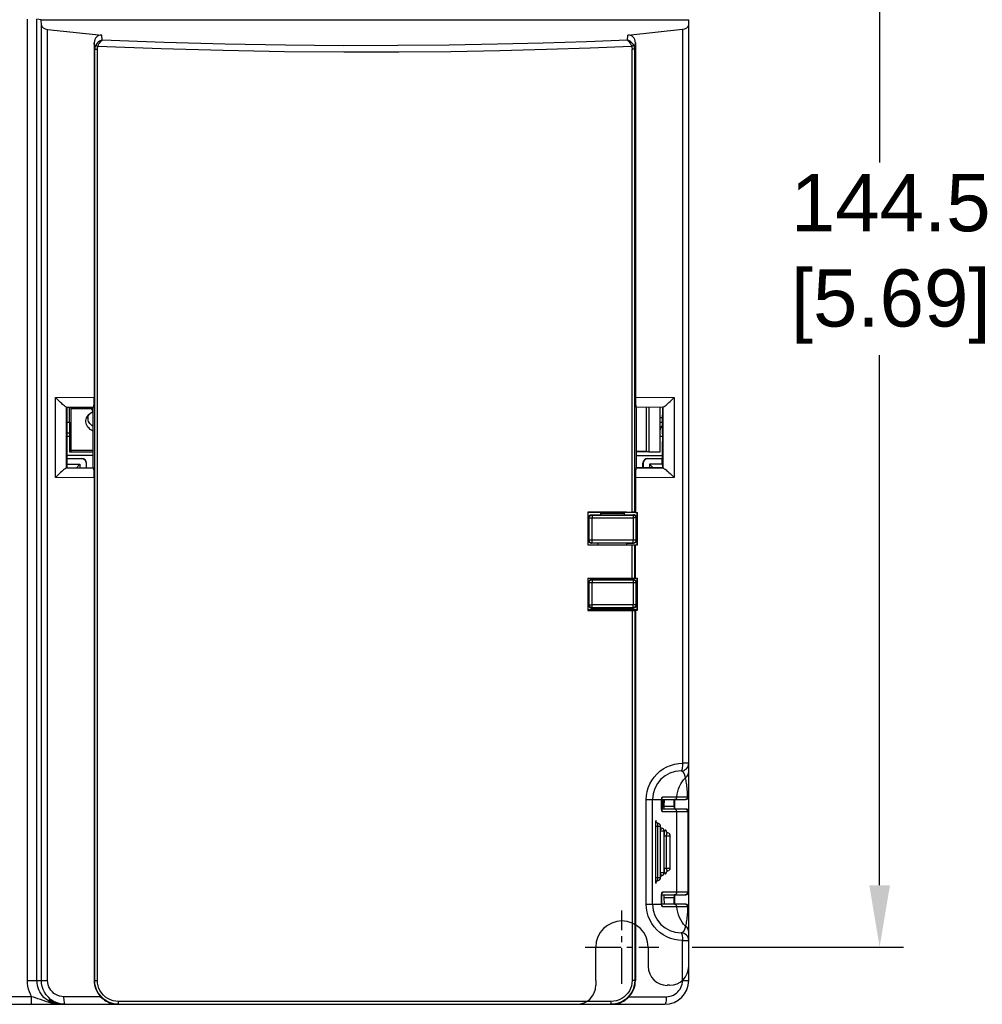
# Model space of a CAD drawing. Header units: inches. Extents: x 0 to 864, y 0 to 559.
# Tile 12 of 23: x 314 to 415, y 307 to 411. Entities that reach past the tile are written whole.
import ezdxf

# ---------------------------------------------------------------- set-up
doc = ezdxf.new("R2010")
doc.units = ezdxf.units.IN
doc.header["$LTSCALE"] = 10
doc.header["$MEASUREMENT"] = 0
doc.linetypes.add('CENTER2', pattern=[1.125, 0.75, -0.125, 0.125, -0.125])
doc.layers.add('CENTERLINE', color=40, linetype='CENTER2')
doc.layers.add('DIMENSIONS', color=140, linetype='Continuous')
doc.styles.add('TEXTSTYLE_1', font='arial.ttf')
doc.dimstyles.get("Standard").update_dxf_attribs({"dimtxt": 6, "dimasz": 6.5, "dimexe": 2.5, "dimexo": 3.5, "dimgap": 1.25, "dimtad": 0, "dimtih": 1, "dimtoh": 1, "dimdec": 1, "dimzin": 0, "dimdsep": 46, "dimtxsty": 'Standard', "dimcen": 0, "dimadec": 0, "dimazin": 0, "dimtfac": 1, "dimtdec": 1, "dimtofl": 0, "dimtmove": 0, "dimatfit": 3, "dimfxl": 0, "dimtolj": 1, "dimtzin": 0, "dimarcsym": 0})

# ---------------------------------------------------------------- blocks, each defined once
blk = doc.blocks.new('*D56')
at = {"layer": 'DEFPOINTS', "color": 0}
for p in [(381.13, 457.76), (381.13, 313.26), (404.32, 313.26)]:
    blk.add_point(p, dxfattribs=at)
at = {"layer": 'DIMENSIONS', "color": 0, "lineweight": -2}
for p, q in [((384.63, 457.76), (406.82, 457.76)), ((404.32, 451.26), (404.32, 395.62)), ((404.32, 319.76), (404.32, 375.4)), ((384.63, 313.26), (406.82, 313.26))]:
    blk.add_line(p, q, dxfattribs=at)
at = {"layer": 'DIMENSIONS', "color": 0}
for points in [[(403.24, 451.26), (405.41, 451.26), (404.32, 457.76)], [(403.24, 319.76), (405.41, 319.76), (404.32, 313.26)]]:
    blk.add_solid(points, dxfattribs=at)
at = {"layer": 'DIMENSIONS', "color": 0, "insert": (404.32, 385.51), "char_height": 6, "attachment_point": 5, "style": 'TEXTSTYLE_1'}
blk.add_mtext('\\A1; 144.5\\P [5.69]', dxfattribs=at)

msp = doc.modelspace()

# ---------------------------------------------------------------- linework, layer by layer
for p, q in [((314.87, 309.76), (314.87, 410.68)), ((315.87, 309.76), (315.87, 410.67)), ((316.3, 410.63), (315.87, 410.67)), ((316.34, 410.05), (316.3, 410.63)), ((316.3, 410.63), (384.28, 410.63)), ((384.28, 332.56), (384.28, 410.63)), ((316.34, 309.76), (316.34, 410.05)), ((316.99, 309.76), (316.99, 409.61)), ((316.99, 409.61), (322.67, 409.02)), ((377.9, 409.02), (383.63, 409.62)), ((383.63, 409.62), (383.63, 332.56)), ((322.72, 408.49), (322.67, 409.02)), ((377.85, 408.49), (377.9, 409.02)), ((321.88, 408.2), (321.88, 370.99)), ((321.94, 407.55), (321.88, 408.2)), ((321.94, 309.76), (321.94, 407.55)), ((321.94, 407.55), (322.22, 407.55)), ((322.22, 309.76), (322.22, 407.55)), ((378.63, 407.55), (378.35, 407.55)), ((378.35, 358.91), (378.35, 407.55)), ((378.63, 407.55), (378.69, 408.2)), ((378.63, 358.91), (378.63, 407.55)), ((378.69, 408.2), (378.69, 370.99)), ((317.81, 370.95), (321.88, 370.99)), ((317.81, 362.57), (317.81, 370.95)), ((378.69, 370.99), (382.76, 370.95)), ((382.76, 370.95), (382.76, 362.57)), ((318.96, 369.96), (321.83, 369.99)), ((318.99, 363.57), (318.99, 369.95)), ((318.99, 369.95), (319.02, 369.91)), ((319.02, 369.91), (321.78, 369.94)), ((319.03, 369.91), (319.02, 369.91)), ((319.02, 369.11), (319.02, 367.16)), ((319.03, 369.11), (319.02, 369.11)), ((319.03, 369.11), (319.03, 369.91)), ((319.28, 368.36), (319.28, 369.92)), ((319.48, 365.26), (319.48, 369.92)), ((319.48, 369.81), (321.61, 369.81)), ((321.3, 369.06), (321.37, 369.18)), ((321.32, 369.17), (321.36, 369.2)), ((321.37, 369.18), (321.42, 369.26)), ((321.78, 369.52), (321.61, 369.81)), ((321.78, 369.94), (321.83, 369.99)), ((321.78, 363.57), (321.78, 369.94)), ((378.74, 369.99), (381.6, 369.96)), ((378.78, 369.94), (378.74, 369.99)), ((381.54, 369.91), (378.78, 369.94)), ((378.78, 369.94), (378.78, 363.57)), ((379.83, 369.93), (379.83, 365.31)), ((380.08, 369.93), (380.08, 365.26)), ((381.28, 368.36), (381.28, 369.92)), ((381.53, 369.91), (381.54, 369.91)), ((381.53, 369.91), (381.53, 369.11)), ((381.53, 369.11), (381.54, 369.11)), ((381.58, 369.95), (381.54, 369.92)), ((381.54, 367.16), (381.54, 369.11)), ((381.58, 369.95), (381.58, 363.57)), ((319.02, 368.36), (319.28, 368.36)), ((319.28, 368.36), (319.28, 365.26)), ((381.28, 368.86), (381.54, 368.86)), ((381.28, 368.36), (381.54, 368.36)), ((381.28, 365.26), (381.28, 368.36)), ((319.02, 367.26), (319.28, 367.26)), ((319.03, 367.16), (319.02, 367.16)), ((319.03, 366.36), (319.03, 367.16)), ((381.53, 367.16), (381.54, 367.16)), ((381.53, 367.16), (381.53, 366.36)), ((319.02, 366.36), (319.02, 364.41)), ((319.03, 366.36), (319.02, 366.36)), ((319.28, 366.86), (319.03, 366.86)), ((381.53, 366.86), (381.28, 366.86)), ((381.53, 366.36), (381.54, 366.36)), ((381.54, 364.41), (381.54, 366.36)), ((319.28, 365.26), (321.78, 365.26)), ((321.78, 365.41), (319.48, 365.41)), ((379.83, 365.31), (378.78, 365.31)), ((380.08, 365.26), (378.78, 365.26)), ((380.08, 365.26), (381.28, 365.26)), ((321.78, 364.86), (319.02, 364.86)), ((319.02, 364.56), (320.58, 364.56)), ((320.58, 364.54), (319.02, 364.54)), ((319.03, 364.41), (319.02, 364.41)), ((319.03, 363.61), (319.03, 364.41)), ((319.03, 363.97), (320.38, 363.97)), ((320.01, 363.59), (320.38, 363.97)), ((320.38, 363.97), (320.38, 363.59)), ((321.06, 363.58), (321.06, 364.06)), ((321.08, 363.58), (321.08, 364.06)), ((378.78, 364.86), (381.54, 364.86)), ((379.51, 364.06), (379.48, 364.06)), ((379.48, 363.58), (379.48, 364.06)), ((379.51, 364.06), (379.51, 363.58)), ((379.98, 364.56), (381.54, 364.56)), ((379.98, 364.54), (379.98, 364.56)), ((381.48, 364.54), (379.98, 364.54)), ((381.48, 363.97), (380.18, 363.97)), ((380.55, 363.59), (380.18, 363.97)), ((380.18, 363.97), (380.18, 363.59)), ((381.48, 364.54), (381.54, 364.54)), ((381.48, 363.97), (381.48, 364.54)), ((381.53, 363.85), (381.48, 363.97)), ((381.53, 364.41), (381.54, 364.41)), ((381.53, 364.41), (381.53, 363.61)), ((321.83, 363.53), (318.96, 363.56)), ((318.99, 363.57), (319.02, 363.6)), ((319.02, 363.61), (321.78, 363.57)), ((319.03, 363.61), (319.02, 363.61)), ((321.78, 363.57), (321.83, 363.53)), ((378.78, 363.57), (378.74, 363.53)), ((381.6, 363.56), (378.74, 363.53)), ((381.54, 363.61), (378.78, 363.57)), ((381.53, 363.61), (381.54, 363.61)), ((381.58, 363.57), (381.54, 363.61)), ((321.88, 362.53), (317.81, 362.57)), ((321.88, 362.53), (321.88, 309.76)), ((382.76, 362.57), (378.69, 362.53)), ((378.69, 362.53), (378.69, 358.89)), ((373.68, 358.92), (373.68, 355.51)), ((375.03, 358.88), (373.68, 358.88)), ((375.03, 358.88), (375.03, 358.66)), ((375.03, 358.81), (377.53, 358.81)), ((378.87, 358.87), (377.53, 358.88)), ((377.53, 358.66), (377.53, 358.88)), ((378.69, 358.89), (378.63, 358.91)), ((378.69, 358.89), (378.92, 358.89)), ((378.87, 358.87), (378.88, 358.86)), ((378.92, 358.89), (378.88, 358.86)), ((378.88, 355.51), (378.88, 358.86)), ((378.92, 355.51), (378.92, 358.89)), ((373.78, 358.36), (373.82, 358.32)), ((373.78, 355.96), (373.78, 358.36)), ((373.82, 358.32), (374.14, 358.32)), ((373.82, 355.98), (373.82, 358.32)), ((374.08, 358.66), (378.48, 358.66)), ((374.08, 358.66), (374.12, 358.62)), ((374.12, 358.62), (378.45, 358.62)), ((374.14, 358.32), (378.47, 358.32)), ((374.14, 355.94), (374.14, 358.32)), ((378.45, 358.62), (378.48, 358.66)), ((378.75, 358.32), (378.47, 358.32)), ((378.47, 358.32), (378.47, 355.98)), ((378.75, 358.32), (378.78, 358.36)), ((378.75, 358.32), (378.75, 355.98)), ((378.78, 358.36), (378.78, 355.96)), ((373.68, 357.36), (373.78, 357.36)), ((373.78, 356.16), (373.68, 356.16)), ((373.78, 355.96), (373.82, 355.98)), ((373.78, 355.96), (373.78, 355.96)), ((378.75, 355.98), (373.82, 355.98)), ((373.93, 355.7), (373.9, 355.72)), ((373.95, 355.69), (373.93, 355.7)), ((374.08, 355.66), (374.12, 355.68)), ((377.78, 355.66), (374.08, 355.66)), ((378.45, 355.68), (374.12, 355.68)), ((374.78, 355.51), (374.78, 355.66)), ((377.78, 355.66), (378.48, 355.66)), ((377.78, 355.66), (378.48, 355.66)), ((377.78, 355.51), (377.78, 355.66)), ((378.48, 355.66), (378.45, 355.68)), ((378.47, 355.9), (378.47, 355.98)), ((378.52, 355.66), (378.48, 355.66)), ((378.78, 355.96), (378.75, 355.98)), ((373.68, 355.51), (378.92, 355.51)), ((378.35, 352.01), (378.35, 355.51)), ((378.63, 352.01), (378.63, 355.51)), ((378.69, 352.01), (378.69, 355.51)), ((373.68, 352.01), (378.92, 352.01)), ((373.68, 352.01), (373.68, 348.59)), ((373.78, 351.56), (373.82, 351.54)), ((373.78, 351.56), (373.78, 349.16)), ((373.78, 351.56), (373.78, 351.56)), ((373.82, 351.54), (378.75, 351.54)), ((373.82, 349.2), (373.82, 351.54)), ((373.9, 351.8), (373.87, 351.77)), ((373.93, 351.82), (373.9, 351.8)), ((373.95, 351.83), (373.93, 351.82)), ((377.78, 351.86), (374.08, 351.86)), ((374.08, 351.86), (374.12, 351.84)), ((374.12, 351.84), (378.45, 351.84)), ((374.14, 349.16), (374.14, 351.54)), ((374.78, 351.86), (374.78, 352.01)), ((377.78, 351.86), (377.78, 352.01)), ((377.78, 351.86), (378.48, 351.86)), ((378.48, 351.86), (377.78, 351.86)), ((378.45, 351.84), (378.48, 351.86)), ((378.47, 351.54), (378.47, 349.2)), ((378.75, 351.54), (378.78, 351.56)), ((378.75, 351.54), (378.75, 349.2)), ((378.78, 351.56), (378.78, 351.56)), ((378.78, 351.56), (378.78, 349.16)), ((378.88, 348.66), (378.88, 352.01)), ((378.92, 348.63), (378.92, 352.01)), ((373.68, 351.36), (373.78, 351.36)), ((373.78, 350.16), (373.68, 350.16)), ((375.03, 348.66), (373.68, 348.66)), ((373.68, 348.63), (375.03, 348.63)), ((373.82, 349.2), (373.78, 349.16)), ((373.82, 349.2), (374.14, 349.2)), ((374.12, 348.9), (374.08, 348.86)), ((374.08, 348.86), (378.48, 348.86)), ((378.45, 348.9), (374.12, 348.9)), ((378.47, 349.2), (374.14, 349.2)), ((375.03, 348.86), (375.03, 348.63)), ((375.03, 348.7), (377.53, 348.7)), ((377.53, 348.64), (377.53, 348.86)), ((378.87, 348.66), (377.53, 348.66)), ((377.53, 348.64), (378.87, 348.64)), ((378.35, 348.6), (378.35, 309.76)), ((378.48, 348.86), (378.45, 348.9)), ((378.75, 349.2), (378.47, 349.2)), ((378.47, 349.12), (378.47, 349.2)), ((378.69, 348.63), (378.63, 348.61)), ((378.63, 348.61), (378.63, 309.76)), ((378.69, 348.63), (378.69, 309.76)), ((378.69, 348.63), (378.92, 348.63)), ((378.78, 349.16), (378.75, 349.2)), ((378.88, 348.66), (378.87, 348.64)), ((378.88, 348.66), (378.92, 348.63)), ((384.28, 332.56), (383.63, 332.56)), ((384.28, 309.76), (384.28, 332.56)), ((383.93, 331.06), (383.92, 331.11)), ((383.93, 331.04), (383.93, 331.06)), ((379.83, 328.76), (381.44, 328.76)), ((379.83, 317.76), (379.83, 328.76)), ((380.48, 317.76), (380.48, 328.76)), ((381.43, 328.72), (381.44, 328.76)), ((381.44, 328.76), (383.98, 328.76)), ((381.44, 328.76), (381.44, 328.73)), ((381.44, 328.73), (381.44, 328.73)), ((381.48, 328.76), (381.48, 327.76)), ((381.59, 328.76), (381.51, 327.76)), ((381.55, 329.03), (384.17, 329.03)), ((381.71, 328.06), (381.73, 328.76)), ((382.74, 328.06), (382.75, 328.76)), ((382.83, 327.76), (382.83, 328.76)), ((383.98, 328.77), (383.91, 328.76)), ((384.17, 329.03), (384.16, 328.96)), ((381.42, 328.49), (381.43, 328.58)), ((383.98, 327.76), (381.44, 327.76)), ((381.71, 328.06), (382.74, 328.06)), ((381.71, 327.76), (381.71, 328.06)), ((382.74, 327.98), (382.74, 328.06)), ((382.78, 327.98), (382.74, 327.98)), ((382.74, 327.98), (382.74, 327.76)), ((382.78, 327.98), (382.78, 327.76)), ((383.97, 327.75), (383.92, 327.76)), ((384.28, 327.46), (381.53, 327.46)), ((383.02, 319.06), (383.02, 327.46)), ((384.18, 327.46), (384.18, 319.06)), ((380.79, 325.96), (381.33, 325.96)), ((380.79, 325.96), (380.79, 320.51)), ((381.33, 320.56), (381.33, 325.96)), ((381.33, 325.46), (381.69, 325.46)), ((381.69, 321.06), (381.69, 325.46)), ((381.7, 325.11), (381.69, 325.04)), ((381.69, 324.96), (382.34, 324.96)), ((381.93, 324.96), (381.93, 321.56)), ((382.09, 325.25), (382.09, 325.25)), ((382.34, 321.56), (382.34, 324.96)), ((381.69, 321.56), (382.34, 321.56)), ((380.79, 320.56), (381.33, 320.56)), ((381.69, 321.06), (381.33, 321.06)), ((381.42, 320.76), (381.44, 320.76)), ((382.09, 321.26), (382.09, 321.26)), ((381.44, 318.76), (383.98, 318.76)), ((381.45, 317.76), (381.45, 318.76)), ((381.53, 319.06), (384.28, 319.06)), ((381.71, 318.46), (381.71, 318.76)), ((381.71, 318.46), (382.74, 318.46)), ((381.73, 317.76), (381.71, 318.46)), ((382.74, 318.76), (382.74, 318.54)), ((382.78, 318.54), (382.74, 318.54)), ((382.74, 318.46), (382.74, 318.54)), ((382.76, 317.76), (382.74, 318.46)), ((382.78, 318.76), (382.78, 318.54)), ((382.83, 317.76), (382.83, 318.76)), ((383.97, 318.77), (383.92, 318.76)), ((379.83, 317.76), (381.44, 317.76)), ((381.42, 318.26), (381.45, 318.26)), ((381.44, 317.79), (381.44, 317.82)), ((381.44, 317.76), (381.44, 317.79)), ((381.44, 317.76), (381.44, 317.79)), ((383.98, 317.76), (381.44, 317.76)), ((381.44, 317.73), (381.44, 317.76)), ((383.03, 317.49), (381.55, 317.49)), ((384.17, 317.49), (383.03, 317.49)), ((383.98, 317.75), (383.91, 317.76)), ((384.17, 317.49), (384.16, 317.56)), ((383.48, 314.76), (383.48, 314.76)), ((383.63, 313.96), (384.28, 313.96)), ((383.63, 309.76), (383.63, 313.96)), ((314.87, 309.76), (316.99, 309.76)), ((321.88, 309.76), (322.22, 309.76)), ((378.69, 309.76), (378.35, 309.76)), ((383.63, 309.76), (384.28, 309.76)), ((315.31, 308.06), (299.78, 308.06)), ((315.31, 307.26), (315.31, 308.06)), ((322.55, 308.06), (318.71, 308.06)), ((378.01, 308.06), (381.93, 308.06)), ((299.78, 307.26), (381.78, 307.26)), ((317.52, 307.35), (317.15, 307.44)), ((317.4, 307.46), (317.18, 307.56)), ((318.6, 307.27), (318.6, 307.26)), ((324.13, 307.27), (324.36, 307.26)), ((376.14, 307.56), (324.43, 307.56)), ((376.44, 307.28), (376.12, 307.26)), ((376.2, 307.26), (376.44, 307.27))]:
    msp.add_line(p, q)
at = {"ltscale": 0.75}
for p, q in [((374.53, 309.76), (374.53, 313.26)), ((380.03, 313.26), (380.03, 311.23)), ((374.53, 309.76), (374.53, 309.26)), ((382.28, 309.26), (382.01, 309.26))]:
    msp.add_line(p, q, dxfattribs=at)
for points in [[(322.72, 408.49), (322.57, 408.44), (322.44, 408.37), (322.31, 408.27), (322.2, 408.17), (322.11, 408.06), (322.04, 407.94)], [(322.28, 407.82), (322.32, 407.95), (322.38, 408.08), (322.46, 408.2), (322.54, 408.31), (322.62, 408.41), (322.72, 408.49)], [(377.85, 408.49), (373.57, 408.32), (369.02, 408.17), (364.21, 408.05), (359.13, 407.96), (353.75, 407.91), (348.06, 407.9), (341.97, 407.96), (335.64, 408.07), (329.24, 408.25), (322.72, 408.49)], [(377.85, 408.49), (377.94, 408.41), (378.03, 408.31), (378.11, 408.2), (378.18, 408.08), (378.24, 407.95), (378.29, 407.82)], [(378.53, 407.94), (378.45, 408.06), (378.36, 408.17), (378.25, 408.27), (378.13, 408.37), (377.99, 408.44), (377.85, 408.49)], [(322.04, 407.94), (322.02, 407.9), (322, 407.86), (321.98, 407.82), (321.97, 407.77), (321.96, 407.72), (321.95, 407.66), (321.94, 407.61), (321.94, 407.55)], [(322.04, 407.94), (322.06, 407.93), (322.09, 407.91), (322.13, 407.89), (322.17, 407.87), (322.22, 407.85), (322.28, 407.82)], [(322.22, 407.55), (322.22, 407.59), (322.22, 407.63), (322.23, 407.66), (322.23, 407.7), (322.24, 407.73), (322.25, 407.76), (322.26, 407.79), (322.28, 407.82)], [(378.29, 407.82), (373.95, 407.64), (369.34, 407.49), (364.47, 407.36), (359.31, 407.27), (353.85, 407.22), (348.07, 407.21), (341.87, 407.26), (335.43, 407.38), (328.92, 407.56), (322.28, 407.82)], [(378.53, 407.94), (378.51, 407.93), (378.48, 407.91), (378.44, 407.89), (378.39, 407.87), (378.34, 407.85), (378.29, 407.82)], [(378.29, 407.82), (378.31, 407.78), (378.32, 407.74), (378.33, 407.7), (378.34, 407.65), (378.35, 407.6), (378.35, 407.55)], [(378.63, 407.55), (378.62, 407.62), (378.61, 407.7), (378.6, 407.76), (378.58, 407.83), (378.55, 407.89), (378.53, 407.94)], [(318.96, 369.96), (318.91, 369.98), (318.85, 370.03), (318.76, 370.09), (318.67, 370.16), (318.57, 370.24), (318.47, 370.33), (318.36, 370.43), (318.25, 370.53), (318.14, 370.64), (318.03, 370.74), (317.92, 370.85), (317.81, 370.95)], [(381.6, 369.96), (381.65, 369.99), (381.72, 370.03), (381.8, 370.09), (381.9, 370.16), (382, 370.24), (382.1, 370.33), (382.21, 370.43), (382.32, 370.53), (382.43, 370.64), (382.54, 370.74), (382.65, 370.85), (382.76, 370.95)], [(321.78, 367.44), (321.78, 367.44), (321.61, 367.53), (321.47, 367.62), (321.34, 367.73), (321.23, 367.85), (321.14, 367.98), (321.07, 368.12), (321.03, 368.26), (321, 368.4), (321.01, 368.54), (321.03, 368.68), (321.08, 368.82), (321.15, 368.95), (321.24, 369.08), (321.32, 369.17)], [(321.23, 368.74), (321.24, 368.82), (321.26, 368.94), (321.3, 369.06)], [(321.36, 369.2), (321.49, 369.31), (321.63, 369.41), (321.78, 369.48)], [(321.78, 367.92), (321.76, 367.93), (321.64, 368.02), (321.52, 368.12), (321.43, 368.22), (321.35, 368.33), (321.29, 368.45), (321.25, 368.57), (321.24, 368.69), (321.23, 368.74)], [(318.96, 363.56), (318.91, 363.53), (318.85, 363.49), (318.76, 363.43), (318.67, 363.36), (318.57, 363.28), (318.47, 363.19), (318.36, 363.09), (318.25, 362.99), (318.14, 362.88), (318.03, 362.78), (317.92, 362.67), (317.81, 362.57)], [(381.6, 363.56), (381.65, 363.54), (381.72, 363.49), (381.8, 363.43), (381.9, 363.36), (381.99, 363.28), (382.1, 363.19), (382.21, 363.09), (382.32, 362.99), (382.43, 362.88), (382.54, 362.78), (382.65, 362.67), (382.76, 362.57)], [(373.78, 358.36), (373.79, 358.4), (373.79, 358.44), (373.81, 358.47), (373.82, 358.51), (373.85, 358.54), (373.87, 358.57), (373.9, 358.6), (373.93, 358.62), (373.97, 358.64), (374.01, 358.65), (374.04, 358.66), (374.08, 358.66)], [(373.82, 358.32), (373.83, 358.36), (373.83, 358.4), (373.85, 358.43), (373.86, 358.47), (373.89, 358.5), (373.91, 358.53), (373.94, 358.56), (373.97, 358.58), (374.01, 358.6), (374.05, 358.61), (374.08, 358.62), (374.12, 358.62)], [(374.12, 358.62), (374.13, 358.62), (374.13, 358.61), (374.13, 358.59), (374.13, 358.58), (374.14, 358.56), (374.14, 358.53), (374.14, 358.5), (374.14, 358.47), (374.14, 358.43)], [(374.14, 358.43), (374.14, 358.36), (374.14, 358.32)], [(378.45, 358.62), (378.49, 358.62), (378.53, 358.61), (378.56, 358.6), (378.6, 358.58), (378.63, 358.56), (378.66, 358.54), (378.69, 358.51), (378.71, 358.47), (378.73, 358.44), (378.74, 358.4), (378.75, 358.36), (378.75, 358.32)], [(378.45, 358.62), (378.45, 358.62), (378.45, 358.61), (378.46, 358.6), (378.46, 358.58), (378.46, 358.56), (378.46, 358.53), (378.47, 358.51), (378.47, 358.47), (378.47, 358.44), (378.47, 358.4), (378.47, 358.32)], [(378.78, 358.36), (378.78, 358.4), (378.77, 358.44), (378.76, 358.47), (378.74, 358.51), (378.72, 358.54), (378.7, 358.57), (378.67, 358.6), (378.63, 358.62), (378.6, 358.64), (378.56, 358.65), (378.52, 358.66), (378.48, 358.66)], [(373.9, 355.72), (373.87, 355.75), (373.85, 355.78), (373.82, 355.81), (373.81, 355.85), (373.79, 355.88), (373.79, 355.92), (373.78, 355.96)], [(373.87, 355.75), (373.85, 355.78), (373.82, 355.81), (373.81, 355.84), (373.79, 355.88), (373.79, 355.92), (373.78, 355.96)], [(374.12, 355.68), (374.09, 355.68), (374.05, 355.69), (374.01, 355.7), (373.97, 355.72), (373.94, 355.74), (373.91, 355.77), (373.89, 355.8), (373.86, 355.83), (373.85, 355.87), (373.83, 355.9), (373.83, 355.94), (373.82, 355.98)], [(374.08, 355.66), (374.04, 355.66), (374.01, 355.67), (373.97, 355.68), (373.95, 355.69)], [(374.12, 355.68), (374.13, 355.68), (374.13, 355.69), (374.13, 355.7), (374.13, 355.72), (374.14, 355.74), (374.14, 355.77), (374.14, 355.8), (374.14, 355.83), (374.14, 355.87), (374.14, 355.94)], [(378.75, 355.98), (378.75, 355.94), (378.74, 355.9), (378.73, 355.87), (378.71, 355.83), (378.69, 355.8), (378.66, 355.77), (378.63, 355.74), (378.6, 355.72), (378.56, 355.7), (378.53, 355.69), (378.49, 355.68), (378.45, 355.68)], [(378.45, 355.68), (378.45, 355.68), (378.45, 355.69), (378.46, 355.7), (378.46, 355.72), (378.46, 355.74), (378.46, 355.77), (378.47, 355.8), (378.47, 355.83), (378.47, 355.87), (378.47, 355.9)], [(378.78, 355.92), (378.78, 355.89), (378.77, 355.86), (378.75, 355.83), (378.74, 355.8), (378.72, 355.77), (378.69, 355.75), (378.67, 355.73), (378.64, 355.71), (378.61, 355.69), (378.58, 355.68), (378.55, 355.67), (378.52, 355.66), (378.48, 355.66)], [(378.78, 355.96), (378.78, 355.92), (378.77, 355.88), (378.76, 355.84), (378.74, 355.81), (378.72, 355.78), (378.7, 355.75), (378.67, 355.72), (378.63, 355.7), (378.6, 355.68), (378.56, 355.67), (378.52, 355.66)], [(373.87, 351.77), (373.85, 351.74), (373.82, 351.71), (373.81, 351.67), (373.79, 351.64), (373.79, 351.6), (373.78, 351.56)], [(373.87, 351.77), (373.85, 351.74), (373.82, 351.71), (373.81, 351.67), (373.79, 351.64), (373.79, 351.6), (373.78, 351.56)], [(373.82, 351.54), (373.83, 351.58), (373.83, 351.62), (373.85, 351.65), (373.86, 351.69), (373.89, 351.72), (373.91, 351.75), (373.94, 351.78), (373.97, 351.8), (374.01, 351.82), (374.05, 351.83), (374.09, 351.84), (374.12, 351.84)], [(374.08, 351.86), (374.04, 351.86), (374.01, 351.85), (373.97, 351.84), (373.95, 351.83)], [(374.12, 351.84), (374.13, 351.84), (374.13, 351.83), (374.13, 351.82), (374.13, 351.8), (374.14, 351.78), (374.14, 351.75), (374.14, 351.72), (374.14, 351.69), (374.14, 351.65)], [(374.14, 351.65), (374.14, 351.58), (374.14, 351.54)], [(378.45, 351.84), (378.49, 351.84), (378.53, 351.83), (378.56, 351.82), (378.6, 351.8), (378.63, 351.78), (378.66, 351.75), (378.69, 351.72), (378.71, 351.69), (378.73, 351.65), (378.74, 351.62), (378.75, 351.58), (378.75, 351.54)], [(378.45, 351.84), (378.45, 351.84), (378.45, 351.83), (378.46, 351.82), (378.46, 351.8), (378.46, 351.78), (378.46, 351.75), (378.47, 351.72), (378.47, 351.69), (378.47, 351.65), (378.47, 351.62), (378.47, 351.54)], [(378.48, 351.86), (378.52, 351.86), (378.55, 351.85), (378.58, 351.84), (378.61, 351.83), (378.64, 351.81), (378.67, 351.79), (378.69, 351.77), (378.72, 351.75), (378.74, 351.72), (378.75, 351.69), (378.77, 351.66), (378.78, 351.63), (378.78, 351.59)], [(378.48, 351.86), (378.52, 351.86), (378.56, 351.85), (378.6, 351.84), (378.63, 351.82), (378.67, 351.8), (378.7, 351.77), (378.72, 351.74), (378.74, 351.71), (378.76, 351.68), (378.77, 351.64), (378.78, 351.6), (378.78, 351.56)], [(373.78, 349.16), (373.79, 349.12), (373.79, 349.08), (373.81, 349.04), (373.82, 349.01), (373.85, 348.98), (373.87, 348.95), (373.9, 348.92), (373.93, 348.9), (373.97, 348.88), (374.01, 348.87), (374.04, 348.86), (374.08, 348.86)], [(374.12, 348.9), (374.08, 348.9), (374.05, 348.91), (374.01, 348.92), (373.97, 348.94), (373.94, 348.96), (373.91, 348.99), (373.89, 349.02), (373.86, 349.05), (373.85, 349.09), (373.83, 349.12), (373.83, 349.16), (373.82, 349.2)], [(374.12, 348.9), (374.13, 348.9), (374.13, 348.91), (374.13, 348.92), (374.13, 348.94), (374.14, 348.96), (374.14, 348.99), (374.14, 349.02), (374.14, 349.05), (374.14, 349.09), (374.14, 349.16)], [(378.75, 349.2), (378.75, 349.16), (378.74, 349.12), (378.73, 349.08), (378.71, 349.05), (378.69, 349.01), (378.66, 348.98), (378.63, 348.96), (378.6, 348.94), (378.56, 348.92), (378.53, 348.91), (378.49, 348.9), (378.45, 348.9)], [(378.45, 348.9), (378.45, 348.9), (378.45, 348.91), (378.46, 348.92), (378.46, 348.94), (378.46, 348.96), (378.46, 348.98), (378.47, 349.01), (378.47, 349.05), (378.47, 349.08), (378.47, 349.12)], [(378.78, 349.16), (378.78, 349.12), (378.77, 349.08), (378.76, 349.04), (378.74, 349.01), (378.72, 348.98), (378.7, 348.95), (378.67, 348.92), (378.63, 348.9), (378.6, 348.88), (378.56, 348.87), (378.52, 348.86), (378.48, 348.86)], [(379.83, 328.76), (379.85, 329.18), (379.92, 329.59), (380.04, 330), (380.2, 330.39), (380.4, 330.77), (380.64, 331.11), (380.93, 331.43), (381.24, 331.72), (381.59, 331.97), (381.97, 332.18), (382.36, 332.34), (382.78, 332.46), (383.2, 332.54), (383.63, 332.56)], [(383.63, 332.56), (383.62, 332.4), (383.62, 332.25), (383.6, 332.12), (383.58, 331.99), (383.56, 331.89), (383.54, 331.82), (383.51, 331.78), (383.48, 331.76)], [(384.22, 332.24), (384.22, 332.26), (384.24, 332.3), (384.25, 332.35), (384.26, 332.39)], [(384.26, 332.39), (384.27, 332.42), (384.27, 332.44), (384.28, 332.45), (384.28, 332.46), (384.28, 332.47), (384.28, 332.48), (384.28, 332.48), (384.28, 332.49), (384.28, 332.49), (384.28, 332.5), (384.28, 332.5), (384.28, 332.51), (384.28, 332.51), (384.28, 332.52), (384.28, 332.52), (384.28, 332.53), (384.28, 332.53), (384.28, 332.55), (384.28, 332.56)], [(383.03, 329.03), (383.07, 329.32), (383.13, 329.6), (383.21, 329.87), (383.31, 330.14), (383.44, 330.39), (383.59, 330.62), (383.75, 330.84), (383.93, 331.04)], [(383.92, 331.11), (383.92, 331.13), (383.92, 331.15), (383.91, 331.16), (383.91, 331.18), (383.91, 331.2), (383.9, 331.22), (383.9, 331.24), (383.89, 331.26), (383.89, 331.27), (383.88, 331.29), (383.88, 331.31), (383.87, 331.33), (383.86, 331.35), (383.86, 331.37), (383.85, 331.38), (383.84, 331.4), (383.84, 331.42), (383.83, 331.44), (383.82, 331.45), (383.81, 331.47), (383.81, 331.49), (383.8, 331.5), (383.79, 331.52), (383.78, 331.53), (383.77, 331.55), (383.76, 331.56), (383.76, 331.57), (383.75, 331.59), (383.74, 331.6), (383.73, 331.61), (383.72, 331.62), (383.71, 331.63), (383.7, 331.64), (383.69, 331.65), (383.68, 331.66), (383.68, 331.67), (383.67, 331.68), (383.66, 331.69), (383.65, 331.69), (383.64, 331.7), (383.63, 331.71), (383.62, 331.71), (383.62, 331.72), (383.61, 331.72), (383.6, 331.73), (383.59, 331.73), (383.58, 331.74), (383.58, 331.74), (383.57, 331.74), (383.56, 331.75), (383.55, 331.75), (383.55, 331.75), (383.54, 331.75), (383.53, 331.75), (383.53, 331.76), (383.52, 331.76), (383.52, 331.76), (383.51, 331.76), (383.51, 331.76), (383.5, 331.76), (383.5, 331.76), (383.49, 331.76), (383.49, 331.76), (383.49, 331.76), (383.49, 331.76), (383.48, 331.76), (383.48, 331.76)], [(383.93, 331.04), (384.03, 331.12), (384.12, 331.2), (384.19, 331.3), (384.24, 331.41), (384.27, 331.53), (384.28, 331.65)], [(384.16, 329.41), (384.15, 329.6), (384.13, 329.78), (384.12, 329.96), (384.1, 330.14), (384.08, 330.31), (384.05, 330.47), (384.03, 330.62), (384, 330.77), (383.97, 330.91), (383.93, 331.04)], [(381.41, 328.37), (381.42, 328.42), (381.42, 328.47), (381.42, 328.51), (381.42, 328.56), (381.42, 328.6), (381.43, 328.64), (381.43, 328.68), (381.43, 328.72)], [(381.43, 328.58), (381.43, 328.68), (381.44, 328.73)], [(381.44, 328.76), (381.44, 328.79), (381.45, 328.82), (381.45, 328.85), (381.46, 328.87)], [(381.44, 328.73), (381.44, 328.75), (381.45, 328.8), (381.46, 328.83), (381.47, 328.86), (381.47, 328.86)], [(381.55, 329.03), (381.53, 328.96), (381.5, 328.89), (381.46, 328.85)], [(381.46, 328.87), (381.46, 328.9), (381.47, 328.92), (381.48, 328.94), (381.49, 328.96), (381.49, 328.98), (381.5, 328.99), (381.51, 329)], [(381.51, 329), (381.52, 329.01), (381.52, 329.02), (381.53, 329.03), (381.54, 329.03), (381.55, 329.03)], [(383.03, 329.03), (383.02, 328.96), (382.99, 328.89), (382.95, 328.84), (382.9, 328.8), (382.84, 328.77), (382.78, 328.76)], [(384.16, 328.96), (384.13, 328.89), (384.09, 328.84), (384.04, 328.8), (383.98, 328.77)], [(384.17, 329.03), (384.17, 329.22), (384.16, 329.41)], [(384.17, 329.03), (384.22, 329.04), (384.26, 329.05), (384.28, 329.05), (384.28, 329.06)], [(381.42, 327.95), (381.42, 328), (381.42, 328.04), (381.42, 328.09), (381.41, 328.14), (381.41, 328.18), (381.41, 328.23), (381.41, 328.28), (381.41, 328.33), (381.41, 328.37)], [(381.47, 327.62), (381.47, 327.63), (381.46, 327.65), (381.46, 327.67), (381.45, 327.71), (381.44, 327.76), (381.44, 327.82), (381.43, 327.88), (381.43, 327.95), (381.42, 328.03), (381.42, 328.11), (381.42, 328.2), (381.42, 328.3), (381.42, 328.39), (381.42, 328.49)], [(381.53, 327.46), (381.53, 327.46), (381.52, 327.47), (381.51, 327.47), (381.5, 327.48), (381.5, 327.5), (381.49, 327.51), (381.48, 327.53), (381.48, 327.55), (381.47, 327.57), (381.46, 327.59), (381.46, 327.62), (381.45, 327.65), (381.45, 327.68), (381.44, 327.72), (381.44, 327.75), (381.44, 327.79), (381.43, 327.83), (381.43, 327.87), (381.42, 327.91), (381.42, 327.95)], [(383.02, 327.46), (383.01, 327.54), (382.99, 327.61), (382.95, 327.67), (382.89, 327.72), (382.83, 327.75), (382.76, 327.76)], [(384.16, 327.57), (384.13, 327.63), (384.1, 327.67), (384.06, 327.71), (384.02, 327.74), (383.97, 327.75)], [(381.53, 327.46), (381.52, 327.54), (381.49, 327.61), (381.46, 327.65)], [(384.18, 327.46), (384.17, 327.52), (384.16, 327.57)], [(380.87, 326.43), (380.87, 326.44), (380.86, 326.48), (380.85, 326.51), (380.85, 326.53), (380.84, 326.54), (380.84, 326.55), (380.84, 326.55), (380.83, 326.55), (380.83, 326.55), (380.82, 326.55), (380.82, 326.54), (380.82, 326.53), (380.82, 326.52), (380.81, 326.5), (380.81, 326.48), (380.81, 326.46), (380.8, 326.43), (380.8, 326.39), (380.8, 326.35), (380.8, 326.31), (380.79, 326.27), (380.79, 326.23), (380.79, 326.19), (380.79, 326.15), (380.79, 326.07)], [(380.79, 326.07), (380.79, 326.03), (380.79, 325.96)], [(381.08, 326.26), (381.06, 326.26), (380.99, 326.29), (380.94, 326.32), (380.9, 326.37), (380.88, 326.4), (380.87, 326.43), (380.86, 326.45), (380.86, 326.45)], [(381.08, 326.26), (381.08, 326.26), (381.07, 326.25), (381.07, 326.25), (381.06, 326.25), (381.05, 326.25), (381.04, 326.24), (381.03, 326.23), (381.03, 326.22), (381.02, 326.21), (381.02, 326.19), (381.01, 326.18), (381.01, 326.16), (381, 326.14), (381, 326.11), (381, 326.09), (381, 326.07), (381, 326.05), (380.99, 326.03), (380.99, 326.01), (380.99, 326), (380.99, 325.98), (380.99, 320.56)], [(381.44, 325.76), (381.42, 325.76), (381.36, 325.78), (381.33, 325.8)], [(381.44, 325.76), (381.44, 325.76), (381.44, 325.76), (381.43, 325.75), (381.42, 325.75), (381.41, 325.75), (381.4, 325.74), (381.39, 325.74), (381.38, 325.73), (381.37, 325.72), (381.37, 325.71), (381.36, 325.7), (381.35, 325.68), (381.35, 325.66), (381.34, 325.64), (381.34, 325.61), (381.34, 325.58), (381.33, 325.56)], [(381.71, 325.31), (381.71, 325.26), (381.7, 325.21), (381.7, 325.16), (381.7, 325.11)], [(381.92, 325.49), (381.91, 325.51), (381.9, 325.52), (381.89, 325.53), (381.87, 325.54), (381.87, 325.55), (381.86, 325.55), (381.85, 325.55), (381.84, 325.55), (381.83, 325.55), (381.82, 325.55), (381.81, 325.54), (381.8, 325.54), (381.79, 325.53), (381.78, 325.52), (381.77, 325.5), (381.76, 325.49), (381.75, 325.46), (381.74, 325.44), (381.73, 325.4), (381.72, 325.36), (381.71, 325.31)], [(381.95, 325.39), (381.94, 325.42), (381.94, 325.45), (381.93, 325.47), (381.92, 325.49)], [(382.09, 325.25), (382.09, 325.26), (382.08, 325.26), (382.07, 325.26), (382.06, 325.25), (382.05, 325.25), (382.03, 325.25), (382.02, 325.24), (382.01, 325.24), (382, 325.23), (381.99, 325.22), (381.98, 325.21), (381.97, 325.2), (381.96, 325.18), (381.95, 325.16), (381.95, 325.14), (381.94, 325.11), (381.94, 325.08), (381.94, 325.06), (381.93, 325.03), (381.93, 325.01), (381.93, 324.98), (381.93, 324.96)], [(381.97, 325.32), (381.97, 325.32), (381.96, 325.36), (381.95, 325.39)], [(382.09, 325.25), (382.08, 325.26), (382.03, 325.27), (381.99, 325.3), (381.96, 325.32), (381.95, 325.34), (381.95, 325.35)], [(381.93, 321.56), (381.93, 321.54), (381.93, 321.51), (381.93, 321.49), (381.93, 321.46), (381.94, 321.44), (381.94, 321.42), (381.94, 321.4), (381.95, 321.38), (381.95, 321.36), (381.96, 321.34), (381.97, 321.33), (381.97, 321.32), (381.98, 321.3), (381.99, 321.29), (382, 321.29), (382.01, 321.28), (382.03, 321.27), (382.04, 321.27), (382.05, 321.27), (382.06, 321.27), (382.07, 321.26), (382.08, 321.26), (382.09, 321.26), (382.09, 321.26)], [(380.79, 320.51), (380.79, 320.46), (380.79, 320.41)], [(380.99, 320.56), (380.99, 320.53), (380.99, 320.51), (380.99, 320.48), (381, 320.46), (381, 320.43), (381, 320.41), (381, 320.39), (381, 320.37), (381.01, 320.35), (381.01, 320.34), (381.02, 320.32), (381.02, 320.31), (381.03, 320.3), (381.03, 320.29), (381.04, 320.28), (381.05, 320.27), (381.06, 320.27), (381.07, 320.27), (381.07, 320.27), (381.08, 320.26), (381.08, 320.26), (381.08, 320.26)], [(381.33, 320.96), (381.34, 320.94), (381.34, 320.92), (381.34, 320.9), (381.34, 320.88), (381.35, 320.86), (381.35, 320.84), (381.36, 320.83), (381.36, 320.82), (381.37, 320.8), (381.38, 320.79), (381.38, 320.79), (381.39, 320.78), (381.4, 320.77), (381.41, 320.77), (381.42, 320.77), (381.43, 320.77), (381.44, 320.76), (381.44, 320.76), (381.44, 320.76)], [(381.33, 320.72), (381.36, 320.74), (381.42, 320.76)], [(381.69, 321.48), (381.69, 321.46), (381.7, 321.41)], [(381.7, 321.41), (381.7, 321.37), (381.7, 321.32), (381.71, 321.28), (381.71, 321.24), (381.72, 321.2), (381.72, 321.16), (381.73, 321.13), (381.74, 321.1), (381.74, 321.07), (381.75, 321.05), (381.76, 321.03), (381.77, 321.01), (381.78, 321), (381.79, 320.99), (381.8, 320.98), (381.81, 320.97), (381.82, 320.97), (381.83, 320.97), (381.84, 320.97)], [(381.84, 320.97), (381.85, 320.97), (381.86, 320.97), (381.87, 320.98), (381.88, 320.98), (381.89, 320.99), (381.9, 321), (381.91, 321.02), (381.92, 321.03), (381.93, 321.06), (381.94, 321.08), (381.95, 321.12), (381.96, 321.16), (381.97, 321.2)], [(381.95, 321.18), (381.95, 321.18), (381.94, 321.17), (381.95, 321.18), (381.97, 321.2), (381.99, 321.22), (382.03, 321.25), (382.08, 321.26), (382.09, 321.26)], [(380.79, 320.41), (380.79, 320.36), (380.79, 320.31), (380.79, 320.26), (380.8, 320.22), (380.8, 320.18), (380.8, 320.15), (380.8, 320.11), (380.8, 320.08), (380.81, 320.06), (380.81, 320.03), (380.81, 320.02), (380.82, 320), (380.82, 319.99), (380.82, 319.98), (380.82, 319.97), (380.83, 319.97), (380.83, 319.97), (380.83, 319.97), (380.84, 319.97), (380.84, 319.97), (380.84, 319.98), (380.85, 319.98), (380.85, 319.99), (380.85, 320), (380.86, 320.02), (380.86, 320.04), (380.86, 320.07)], [(380.86, 320.07), (380.87, 320.1), (380.87, 320.14), (380.87, 320.19), (380.88, 320.24), (380.88, 320.31), (380.88, 320.38)], [(380.86, 320.08), (380.86, 320.07), (380.86, 320.07), (380.86, 320.08), (380.87, 320.1), (380.89, 320.13), (380.91, 320.17), (380.95, 320.21), (381, 320.24), (381.06, 320.26), (381.08, 320.26)], [(381.41, 318.14), (381.41, 318.19), (381.41, 318.24), (381.41, 318.28), (381.41, 318.33), (381.41, 318.38), (381.42, 318.43), (381.42, 318.47), (381.42, 318.52)], [(381.42, 318.52), (381.42, 318.56), (381.42, 318.61), (381.43, 318.65), (381.43, 318.69), (381.44, 318.73), (381.44, 318.77), (381.44, 318.8), (381.45, 318.84), (381.45, 318.87), (381.46, 318.9), (381.46, 318.92), (381.47, 318.95), (381.48, 318.97), (381.48, 318.99), (381.49, 319.01), (381.5, 319.03), (381.5, 319.04)], [(381.42, 318.1), (381.42, 318.2), (381.42, 318.3), (381.42, 318.39), (381.42, 318.47), (381.42, 318.55), (381.43, 318.62), (381.44, 318.69), (381.44, 318.75), (381.45, 318.8), (381.46, 318.84), (381.46, 318.86)], [(381.53, 319.06), (381.52, 318.98), (381.49, 318.91), (381.46, 318.87)], [(381.46, 318.86), (381.46, 318.87), (381.47, 318.89), (381.47, 318.89)], [(381.5, 319.04), (381.51, 319.05), (381.52, 319.05), (381.53, 319.06), (381.53, 319.06)], [(383.02, 319.06), (383.01, 318.98), (382.99, 318.91), (382.95, 318.85), (382.89, 318.8), (382.83, 318.77), (382.76, 318.76)], [(384.16, 318.94), (384.13, 318.89), (384.1, 318.85), (384.06, 318.81), (384.02, 318.78), (383.97, 318.77)], [(384.18, 319.06), (384.17, 319), (384.16, 318.94)], [(383.63, 313.96), (383.2, 313.98), (382.78, 314.06), (382.37, 314.18), (381.97, 314.34), (381.59, 314.55), (381.24, 314.8), (380.93, 315.09), (380.64, 315.41), (380.4, 315.75), (380.2, 316.13), (380.04, 316.52), (379.92, 316.93), (379.85, 317.34), (379.83, 317.76)], [(381.42, 317.92), (381.42, 317.96), (381.42, 318.01), (381.42, 318.05), (381.42, 318.1), (381.41, 318.14)], [(381.44, 317.82), (381.43, 317.91), (381.42, 318.01), (381.42, 318.1)], [(381.44, 317.76), (381.43, 317.8), (381.43, 317.84), (381.43, 317.88), (381.42, 317.92)], [(381.47, 317.64), (381.47, 317.64), (381.47, 317.66), (381.46, 317.68), (381.45, 317.72), (381.44, 317.76)], [(381.55, 317.49), (381.54, 317.49), (381.53, 317.49), (381.52, 317.5), (381.51, 317.51), (381.51, 317.52), (381.5, 317.53), (381.49, 317.55), (381.48, 317.56), (381.48, 317.58), (381.47, 317.6), (381.46, 317.62), (381.46, 317.65), (381.45, 317.67), (381.45, 317.7), (381.44, 317.73)], [(381.55, 317.49), (381.53, 317.56), (381.5, 317.63), (381.46, 317.66)], [(383.03, 317.49), (383.02, 317.56), (382.99, 317.63), (382.95, 317.68), (382.9, 317.72), (382.84, 317.75), (382.78, 317.76)], [(383.93, 315.48), (383.75, 315.68), (383.59, 315.9), (383.44, 316.13), (383.31, 316.38), (383.21, 316.64), (383.13, 316.92), (383.07, 317.2), (383.03, 317.49)], [(384.16, 317.56), (384.13, 317.63), (384.09, 317.68), (384.04, 317.72), (383.98, 317.75)], [(384.17, 317.49), (384.17, 317.3), (384.16, 317.11)], [(384.28, 317.46), (384.28, 317.47), (384.26, 317.47), (384.22, 317.48), (384.17, 317.49)], [(384.16, 317.11), (384.15, 316.92), (384.13, 316.74), (384.12, 316.56), (384.1, 316.38), (384.08, 316.21), (384.05, 316.05), (384.03, 315.9), (384, 315.75), (383.97, 315.61), (383.93, 315.48)], [(383.93, 315.48), (383.92, 315.41), (383.91, 315.35), (383.9, 315.29), (383.89, 315.25), (383.88, 315.2), (383.86, 315.17), (383.85, 315.14), (383.84, 315.11), (383.83, 315.08), (383.82, 315.05), (383.8, 315.03), (383.79, 315.01), (383.78, 314.99), (383.77, 314.97), (383.76, 314.95), (383.75, 314.93), (383.73, 314.92), (383.72, 314.9), (383.71, 314.89), (383.7, 314.88), (383.69, 314.86), (383.68, 314.85), (383.67, 314.84), (383.66, 314.83), (383.65, 314.82), (383.63, 314.81), (383.62, 314.81), (383.61, 314.8), (383.6, 314.79), (383.6, 314.79), (383.59, 314.78), (383.58, 314.78), (383.57, 314.78), (383.56, 314.77), (383.55, 314.77), (383.54, 314.77), (383.54, 314.77), (383.53, 314.76), (383.52, 314.76), (383.52, 314.76), (383.51, 314.76), (383.51, 314.76), (383.5, 314.76), (383.5, 314.76), (383.49, 314.76), (383.49, 314.76), (383.49, 314.76), (383.48, 314.76)], [(384.28, 314.87), (384.27, 314.99), (384.24, 315.11), (384.19, 315.22), (384.12, 315.32), (384.03, 315.4), (383.93, 315.48)], [(383.48, 314.76), (383.51, 314.74), (383.54, 314.7), (383.56, 314.62), (383.58, 314.53), (383.6, 314.4), (383.62, 314.27), (383.62, 314.12), (383.63, 313.96)], [(315.31, 308.06), (315.18, 308.31), (315.08, 308.58), (314.99, 308.86), (314.92, 309.15), (314.89, 309.45), (314.87, 309.76)], [(317.18, 307.56), (316.97, 307.69), (316.78, 307.83), (316.6, 307.99), (316.45, 308.16), (316.3, 308.35), (316.18, 308.56), (316.07, 308.77), (315.99, 309), (315.92, 309.24), (315.88, 309.5), (315.87, 309.76)], [(318.85, 307.26), (318.52, 307.28), (318.2, 307.35), (317.88, 307.45), (317.59, 307.6), (317.31, 307.78), (317.07, 308), (316.85, 308.24), (316.67, 308.52), (316.53, 308.81), (316.42, 309.12), (316.36, 309.44), (316.34, 309.76)], [(318.71, 308.06), (318.48, 308.07), (318.26, 308.12), (318.05, 308.19), (317.85, 308.29), (317.66, 308.41), (317.49, 308.56), (317.34, 308.73), (317.22, 308.92), (317.12, 309.11), (317.05, 309.32), (317.01, 309.54), (316.99, 309.76)], [(324.45, 307.26), (324.12, 307.28), (323.8, 307.35), (323.49, 307.45), (323.19, 307.6), (322.92, 307.78), (322.67, 308), (322.46, 308.24), (322.27, 308.51), (322.13, 308.81), (322.02, 309.12), (321.96, 309.43), (321.94, 309.76)], [(324.43, 307.56), (324.14, 307.58), (323.86, 307.63), (323.58, 307.73), (323.32, 307.86), (323.08, 308.02), (322.86, 308.21), (322.67, 308.42), (322.51, 308.66), (322.38, 308.92), (322.29, 309.2), (322.24, 309.47), (322.22, 309.76)], [(378.35, 309.76), (378.33, 309.47), (378.28, 309.2), (378.18, 308.92), (378.06, 308.66), (377.9, 308.42), (377.7, 308.21), (377.49, 308.02), (377.25, 307.86), (376.98, 307.73), (376.71, 307.63), (376.43, 307.58), (376.14, 307.56)], [(378.63, 309.76), (378.61, 309.43), (378.54, 309.12), (378.44, 308.81), (378.29, 308.51), (378.11, 308.24), (377.89, 308), (377.65, 307.78), (377.37, 307.6), (377.08, 307.45), (376.77, 307.35), (376.44, 307.28)], [(381.93, 308.06), (382.12, 308.07), (382.3, 308.1), (382.49, 308.16), (382.67, 308.23), (382.83, 308.32), (382.99, 308.43), (383.13, 308.56), (383.26, 308.7), (383.37, 308.86), (383.46, 309.03), (383.53, 309.2), (383.58, 309.38), (383.62, 309.57), (383.63, 309.76)], [(317.15, 307.44), (316.81, 307.54), (316.51, 307.65), (316.23, 307.75), (315.97, 307.84), (315.73, 307.93), (315.51, 308), (315.31, 308.06)], [(318.77, 307.39), (318.75, 307.49), (318.73, 307.62), (318.72, 307.75), (318.71, 307.9), (318.71, 308.06)], [(322.55, 308.06), (322.68, 307.94), (322.81, 307.82), (322.96, 307.71), (323.13, 307.6), (323.3, 307.51), (323.49, 307.42), (323.69, 307.36), (323.9, 307.3), (324.13, 307.27)], [(376.44, 307.27), (376.67, 307.3), (376.88, 307.36), (377.08, 307.42), (377.27, 307.51), (377.44, 307.6), (377.6, 307.71), (377.75, 307.82), (377.89, 307.94), (378.01, 308.06)], [(381.93, 308.06), (381.92, 307.9), (381.92, 307.75), (381.9, 307.62), (381.88, 307.49), (381.86, 307.39), (381.84, 307.32), (381.81, 307.28), (381.78, 307.26)], [(317.19, 307.81), (317.41, 307.65), (317.64, 307.52), (317.89, 307.41), (318.15, 307.33), (318.44, 307.28), (318.75, 307.26)], [(317.22, 307.67), (317.22, 307.69), (317.21, 307.7), (317.21, 307.72), (317.21, 307.73), (317.2, 307.75), (317.2, 307.77), (317.19, 307.79), (317.19, 307.81)], [(317.22, 307.67), (317.28, 307.64), (317.35, 307.62), (317.43, 307.6), (317.51, 307.6)], [(317.22, 307.67), (317.37, 307.58), (317.53, 307.5)], [(318.37, 307.26), (318.12, 307.27), (317.88, 307.31), (317.64, 307.37), (317.4, 307.46)], [(318.37, 307.26), (317.93, 307.28), (317.52, 307.35)], [(317.53, 307.5), (317.69, 307.43), (317.86, 307.37), (318.03, 307.33), (318.21, 307.29), (318.4, 307.27), (318.6, 307.26)], [(318.85, 307.26), (318.82, 307.28), (318.79, 307.32), (318.77, 307.39)], [(324.44, 307.35), (324.43, 307.41), (324.43, 307.48), (324.43, 307.56)], [(324.45, 307.26), (324.45, 307.27), (324.44, 307.3), (324.44, 307.35)], [(376.12, 307.26), (376.12, 307.27), (376.13, 307.3), (376.13, 307.35)], [(376.13, 307.35), (376.13, 307.41), (376.14, 307.48), (376.14, 307.56)]]:
    msp.add_lwpolyline(points)
for centre, radius, start, end in [((381.78, 367.56), 0.5, 118.9428, 180), ((320.58, 364.06), 0.5, 0, 90), ((320.58, 364.06), 0.476, 0, 90), ((379.98, 364.06), 0.501, 90, 180), ((379.98, 364.06), 0.476, 90, 180), ((383.48, 332.56), 0.8, 270, 0), ((383.48, 328.76), 3, 90, 180), ((383.98, 329.06), 0.3, 269.9942, 0.0034), ((383.98, 327.46), 0.3, 0, 90), ((381.03, 325.96), 0.3, 0, 80.3459), ((381.39, 325.46), 0.3, 0, 80.2262), ((382.04, 324.96), 0.3, 0, 79.7566), ((382.04, 321.56), 0.3, 280.2439, 360), ((381.03, 320.56), 0.3, 279.6538, 360), ((381.39, 321.06), 0.3, 279.7734, 360), ((383.98, 319.06), 0.3, 270, 0), ((383.48, 317.76), 3, 180, 270), ((383.98, 317.46), 0.3, 0.0025, 89.9921), ((383.48, 313.96), 0.8, 0, 90), ((381.78, 309.76), 2.5, 270, 0)]:
    msp.add_arc(centre, radius, start, end)
for centre, radius, start, end in [((377.28, 313.26), 2.75, 0, 180), ((382.01, 311.23), 1.98, 180, 270), ((382.28, 311.26), 2, 270, 0), ((372.53, 309.26), 2, 270, 0)]:
    msp.add_arc(centre, radius, start, end, dxfattribs=at)
for centre, major_axis, ratio, start_param, end_param in [((317.14, 410.07), (0.8, 0), 0.57735, -3.106686, -1.75065), ((383.48, 410.08), (0.8, 0), 0.57735, -1.390943, 0), ((322.69, 408.09), (-0.324, 0.89), 0.832898, -0.385538, 1.159088), ((377.88, 408.09), (0.324, 0.89), 0.832898, -1.159088, 0.385538), ((321.83, 370.99), (0, 1), 0.053777, -3.087855, -1.568573), ((378.74, 370.99), (0, 1), 0.053777, 1.568573, 3.087855), ((317.99, 369.95), (1, 0), 0.052408, 0.05236, 0.231368), ((321.82, 370.17), (0, 0.5), 0.57735, -4.245532, -3.926991), ((382.58, 369.95), (1, 0), 0.052408, 2.910225, 3.089233), ((317.99, 363.57), (1, 0), 0.052408, -0.231368, -0.05236), ((321.83, 362.53), (0, 1), 0.053777, -1.57302, -0.053738), ((378.74, 362.53), (0, 1), 0.053777, 0.053738, 1.57302), ((382.58, 363.57), (1, 0), 0.052408, -3.089233, -2.910225), ((350.28, 352.47), (370, 0), 0.017455, 1.494867, 1.507511), ((378.33, 358.91), (0.3, 0), 0.017455, 0.05236, 1.494867), ((350.28, 355.04), (370, 0), 0.017455, -1.507511, -1.494867), ((378.33, 348.61), (0.3, 0), 0.017455, -1.494867, -0.05236), ((324.41, 309.76), (2.53, 0), 0.989114, -3.141593, -2.39383), ((376.16, 309.76), (2.53, 0), 0.989114, -0.747763, 0)]:
    msp.add_ellipse(centre, major_axis=major_axis, ratio=ratio, start_param=start_param, end_param=end_param)
at = {"layer": 'CENTERLINE', "ltscale": 0.5}
for p, q in [((377.28, 309.41), (377.28, 317.11)), ((373.43, 313.26), (381.13, 313.26))]:
    msp.add_line(p, q, dxfattribs=at)

# ---------------------------------------------------------------- dimensions: what is measured, and where the dimension line sits
at = {"layer": 'DIMENSIONS'}
dim = msp.add_linear_dim(base=(404.32, 313.26), p1=(381.13, 457.76), p2=(381.13, 313.26), angle=90, text=' <>', dimstyle='Standard', override={"dimpost": '\\X', "dimtxsty": 'TEXTSTYLE_1'}, dxfattribs=at)
dim.commit()
dim.dimension.update_dxf_attribs({"geometry": '*D56', "text_midpoint": (404.32, 385.51), "dimtype": 160})

doc.saveas('drawing.dxf')
